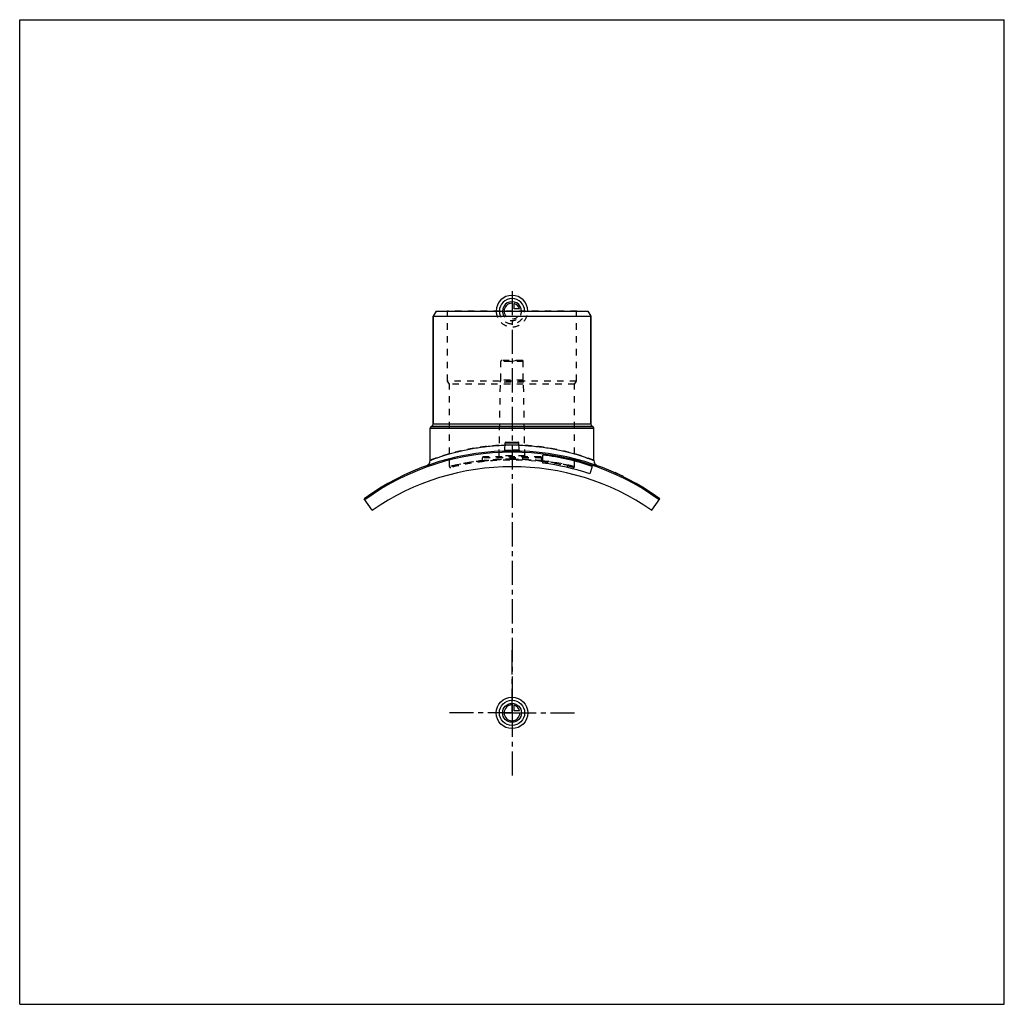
# Model space of a CAD drawing. Header units: millimetres. Extents: x 0 to 1000, y 0 to 1000.
import ezdxf

# ---------------------------------------------------------------- set-up
doc = ezdxf.new("R2010")
doc.units = ezdxf.units.MM
doc.header["$LTSCALE"] = 65.185185
doc.linetypes.add('CENTER', pattern=[0.6, 0.375, -0.075, 0.075, -0.075])
doc.linetypes.add('HIDDEN', pattern=[0.2, 0.1, -0.1])
doc.layers.get('0').update_dxf_attribs({"linetype": 'CONTINUOUS'})
for name, color, linetype in [('ACHSEN_S', 7, 'CONTINUOUS'), ('FASEN', 7, 'CONTINUOUS'), ('KOERPER', 7, 'CONTINUOUS'), ('KONST.EL_MIT_GEO', 7, 'CONTINUOUS'), ('KURVEN', 7, 'CONTINUOUS')]:
    doc.layers.add(name, color=color, linetype=linetype)

msp = doc.modelspace()

# ---------------------------------------------------------------- linework, layer by layer
at = {"color": 7, "linetype": 'Continuous'}
for p, q in [((0, 0), (0, 1000)), ((0, 1000), (1000, 1000)), ((1000, 0), (1000, 1000)), ((0, 0), (1000, 0))]:
    msp.add_line(p, q, dxfattribs=at)
at = {"layer": 'ACHSEN_S', "color": 2, "linetype": 'CENTER'}
msp.add_line((500, 724.2), (500, 275.8), dxfattribs=at)
at = {"layer": 'FASEN', "color": 7, "linetype": 'Continuous'}
for p, q in [((422.9, 704), (420, 699)), ((422.9, 704), (577.1, 704)), ((577.1, 704), (580, 699)), ((420, 699), (580, 699)), ((357.9, 501.7), (349.7, 513.5)), ((642.1, 501.7), (650.3, 513.5))]:
    msp.add_line(p, q, dxfattribs=at)
msp.add_arc((500, 305), 255.7, 54.2127, 125.7873, dxfattribs=at)
at = {"layer": 'KOERPER', "color": 7, "linetype": 'Continuous'}
for p, q in [((420, 589.4), (420, 699)), ((580, 589.4), (580, 699)), ((417, 552.5), (417, 585.1)), ((583, 552.5), (583, 585.1)), ((581.4, 546.3), (578.9, 538.7))]:
    msp.add_line(p, q, dxfattribs=at)
at = {"layer": 'KOERPER', "color": 8, "linetype": 'HIDDEN'}
for p, q in [((488.6, 634), (488.6, 653)), ((511.4, 634), (511.4, 653)), ((487, 557), (488.3, 632)), ((488.3, 632), (488.6, 634)), ((511.7, 632), (488.3, 632)), ((511.4, 634), (488.6, 634)), ((511.7, 632), (511.4, 634)), ((513, 557), (511.7, 632)), ((470, 551.9), (470, 555)), ((530, 551.9), (530, 555))]:
    msp.add_line(p, q, dxfattribs=at)
at = {"layer": 'KOERPER', "color": 2, "linetype": 'CENTER'}
for q in [(500, 363.5), (432.5, 296), (567.5, 296), (500, 228.5)]:
    msp.add_line((500, 296), q, dxfattribs=at)
at = {"layer": 'KOERPER', "color": 7, "linetype": 'Continuous'}
msp.add_arc((500, 296), 250, 55.3592, 124.6408, dxfattribs=at)
at = {"layer": 'KONST.EL_MIT_GEO', "color": 8, "linetype": 'HIDDEN'}
for p, q in [((434.6, 703.5), (434.1, 704)), ((565.9, 704), (434.1, 704)), ((434.6, 633), (434.6, 703.5)), ((565.4, 703.5), (434.6, 703.5)), ((565.4, 703.5), (565.9, 704)), ((565.4, 633), (565.4, 703.5)), ((511.4, 653), (488.6, 653)), ((510.3, 654), (489.6, 654)), ((495, 654), (500, 652.7)), ((505, 654), (500, 652.7)), ((436.5, 629.7), (434.6, 633)), ((565.4, 633), (434.6, 633)), ((563.5, 629.7), (565.4, 633)), ((436.5, 546.1), (436.5, 629.7)), ((563.5, 629.7), (436.5, 629.7)), ((563.5, 546.1), (563.5, 629.7)), ((530, 555), (470, 555)), ((470, 552.1), (470, 552.1)), ((470, 552.1), (470, 552.1)), ((529, 556), (471, 556)), ((513, 557), (487, 557)), ((530, 552.1), (530, 552.1)), ((530, 552.1), (530, 552.1)), ((605.1, 539.5), (605.2, 539.8)), ((605.3, 539.8), (605.1, 539.5)), ((605.2, 539.5), (605.3, 539.7)), ((605.6, 539.3), (605.7, 539.6)), ((605.9, 539.2), (606, 539.4)), ((606.1, 539.1), (606.2, 539.4)), ((606.1, 539.1), (606.2, 539.3)), ((606.3, 539), (606.4, 539.3)), ((606.5, 538.9), (606.6, 539.2)), ((606.5, 538.9), (606.6, 539.2)), ((606.7, 538.8), (606.8, 539.1)), ((606.8, 538.7), (606.9, 539)), ((607.7, 538.3), (607.8, 538.6)), ((607.8, 538.3), (607.9, 538.6)), ((607.8, 538.3), (608, 538.6)), ((608.1, 538.1), (608.3, 538.4)), ((608.6, 537.9), (608.7, 538.2)), ((608.8, 537.8), (608.9, 538.1)), ((608.8, 537.8), (608.9, 538.1)), ((609.4, 537.6), (609.5, 537.8)), ((609.6, 537.5), (609.7, 537.7)), ((609.6, 537.5), (609.7, 537.7)), ((610.9, 536.9), (611, 537.1)), ((611.4, 536.6), (611.5, 536.9)), ((611.4, 536.6), (611.5, 536.9)), ((611.4, 536.6), (611.5, 536.9)), ((611.6, 536.5), (611.8, 536.8)), ((611.8, 536.4), (611.9, 536.7)), ((612.1, 536.2), (612.3, 536.5)), ((612.2, 536.2), (612.4, 536.5))]:
    msp.add_line(p, q, dxfattribs=at)
at = {"layer": 'KONST.EL_MIT_GEO', "color": 7, "linetype": 'Continuous'}
for p, q in [((420, 699), (420, 589.4)), ((580, 699), (580, 589.4)), ((417, 585.1), (583, 585.1)), ((418, 586.8), (418.8, 587.3)), ((418, 586.8), (582, 586.8)), ((418.8, 587.3), (581.2, 587.3)), ((420, 589.4), (580, 589.4)), ((582, 586.8), (581.2, 587.3)), ((492.6, 562.8), (493, 570.1)), ((493, 570.1), (507, 570.1)), ((493.9, 571), (506.1, 571)), ((507.4, 562.8), (507, 570.1)), ((531.3, 549.7), (531.3, 557.8)), ((604.8, 540), (604.7, 539.7)), ((604.9, 539.6), (605, 539.9)), ((611.8, 536.4), (612, 536.7)), ((612.7, 536), (612.8, 536.3))]:
    msp.add_line(p, q, dxfattribs=at)
for points in [[(492.6, 562.8), (492.6, 562.8), (492.6, 562.7), (492.5, 562.6), (492.5, 562.6), (492.5, 562.5), (492.5, 562.4), (492.5, 562.4), (492.4, 562.3), (492.4, 562.3), (492.3, 562.2), (492.3, 562.2), (492.2, 562.1), (492.2, 562.1), (492.1, 562), (492.1, 562), (492, 562), (491.9, 561.9), (491.9, 561.9), (491.8, 561.9), (491.7, 561.9), (491.7, 561.9)], [(508.3, 561.9), (508.3, 561.9), (508.2, 561.9), (508.1, 561.9), (508.1, 561.9), (508, 562), (507.9, 562), (507.9, 562), (507.8, 562.1), (507.8, 562.1), (507.7, 562.2), (507.7, 562.2), (507.6, 562.3), (507.6, 562.3), (507.5, 562.4), (507.5, 562.4), (507.5, 562.5), (507.5, 562.6), (507.5, 562.6), (507.4, 562.7), (507.4, 562.8), (507.4, 562.8)]]:
    msp.add_lwpolyline(points, dxfattribs=at)
at = {"layer": 'KONST.EL_MIT_GEO', "color": 8, "linetype": 'HIDDEN'}
for points in [[(470, 551.9), (470, 551.8), (470, 551.8), (470, 551.7), (470, 551.6), (469.9, 551.5), (469.9, 551.5), (469.9, 551.4), (469.8, 551.3), (469.8, 551.3), (469.7, 551.2), (469.7, 551.2), (469.6, 551.1), (469.6, 551.1), (469.5, 551), (469.4, 551), (469.3, 551), (469.3, 550.9), (469.2, 550.9), (469.1, 550.9)], [(530.9, 550.9), (530.8, 550.9), (530.7, 550.9), (530.7, 551), (530.6, 551), (530.5, 551), (530.4, 551.1), (530.4, 551.1), (530.3, 551.2), (530.3, 551.2), (530.2, 551.3), (530.2, 551.3), (530.1, 551.4), (530.1, 551.5), (530.1, 551.5), (530, 551.6), (530, 551.7), (530, 551.8), (530, 551.8), (530, 551.9)]]:
    msp.add_lwpolyline(points, dxfattribs=at)
for centre, radius, start, end in [((489.6, 653), 1, 90, 180), ((510.3, 653), 1, 0, 90), ((500, 305), 257, 88.128, 91.872), ((491.6, 562.9), 0.993, 355.6789, 356.9867), ((500, 339.2), 228.8, 90.0003, 91.7944), ((500, 339.1), 228.9, 88.2058, 89.9995), ((508.4, 562.9), 0.993, 183.0133, 184.2773), ((500, 287.9), 265.9, 89.9982, 103.8149), ((500, 296), 256.8, 75.9677, 104.0323), ((471, 555), 1, 90, 180), ((500, 287.7), 266, 89.9999, 96.4707), ((486, 557), 1, 270, 359), ((500, 287.7), 266, 83.5289, 90.0004), ((514, 557), 1, 181, 270), ((529, 555), 1, 0, 90), ((500, 287.9), 265.9, 83.2515, 83.5207), ((500.1, 288.2), 265.6, 76.1804, 83.2536), ((437.5, 546.1), 1, 180, 284.0319), ((562.5, 546.1), 1, 255.9681, 360)]:
    msp.add_arc(centre, radius, start, end, dxfattribs=at)
at = {"layer": 'KONST.EL_MIT_GEO', "color": 7, "linetype": 'Continuous'}
for centre, radius, start, end in [((419, 585.1), 2, 120, 180), ((417.5, 589.4), 2.5, 300, 360), ((582.5, 589.4), 2.5, 180, 240), ((581, 585.1), 2, 0, 60), ((493.9, 570), 1, 90, 177), ((506.1, 570), 1, 3, 90), ((500, 305), 257, 91.872, 125.7814), ((491.6, 562.9), 0.999, 271.8842, 356.99), ((508.4, 562.9), 0.999, 183.01, 268.1158), ((500, 305), 257, 54.2186, 88.128), ((411, 552.5), 6, 289.8207, 360), ((500, 305), 254.7, 71.35, 82.95), ((589, 552.5), 6, 180, 250.1793), ((500, 305), 246.7, 71.35, 82.7202), ((500, 305), 257.3, 64, 65.9616)]:
    msp.add_arc(centre, radius, start, end, dxfattribs=at)
at = {"layer": 'KONST.EL_MIT_GEO', "color": 8, "linetype": 'HIDDEN'}
for points, knots in [([(500, 568), (494.6, 568), (486.5, 567.7), (475.8, 566.8), (468.2, 565.8), (460.8, 564.7), (453.9, 563.3), (447.4, 561.9), (441.5, 560.4), (436.1, 558.9), (431.9, 557.7), (428.9, 556.7), (426.9, 556.1), (425.1, 555.4), (423.4, 554.9), (422, 554.3), (420.7, 553.9), (419.6, 553.5), (418.8, 553.2), (418.3, 553), (417.9, 552.8), (417.7, 552.7), (417.4, 552.6), (417.3, 552.6), (417.2, 552.5), (417.1, 552.5), (417.1, 552.5), (417, 552.5), (417, 552.5), (417, 552.5), (417, 552.5)], [0, 0, 0, 0, 0.1923, 0.28613, 0.37724, 0.46481, 0.5481, 0.62639, 0.69902, 0.76533, 0.82467, 0.85153, 0.87639, 0.89919, 0.91985, 0.93829, 0.95443, 0.96822, 0.97959, 0.98435, 0.98848, 0.99199, 0.99487, 0.99711, 0.99799, 0.99872, 0.99928, 0.99968, 0.99992, 1, 1, 1, 1]), ([(500, 561.3), (499.5, 561.3), (498.4, 561.3), (496.8, 561.3), (495.4, 561.3), (494.1, 561.4), (493.1, 561.5), (492.3, 561.6), (491.9, 561.7), (491.7, 561.8), (491.6, 561.8), (491.6, 561.9)], [0, 0, 0, 0, 0.19301, 0.37856, 0.54956, 0.6995, 0.82281, 0.9151, 0.97359, 0.99019, 1, 1, 1, 1]), ([(492.6, 562.8), (492.6, 562.8), (492.6, 562.8), (492.7, 562.8), (492.9, 562.8), (493.2, 562.8), (493.5, 562.8), (494, 562.9), (494.8, 562.9), (495.9, 562.9), (497.2, 562.9), (498.6, 562.9), (499.5, 562.9), (500, 562.9)], [0, 0, 0, 0, 0.00482, 0.01924, 0.04312, 0.07623, 0.11823, 0.16872, 0.29315, 0.44469, 0.61753, 0.80502, 1, 1, 1, 1]), ([(583, 552.5), (582.9, 552.5), (582.3, 552.7), (581.1, 553.2), (579.1, 553.9), (576.4, 554.9), (572.9, 556.1), (567, 558.1), (558, 560.6), (545.7, 563.5), (531.6, 566), (516.1, 567.6), (505.4, 568), (500, 568)], [0, 0, 0, 0, 0.00513, 0.02042, 0.04557, 0.08015, 0.12361, 0.17534, 0.30099, 0.45191, 0.62276, 0.80769, 1, 1, 1, 1]), ([(507.4, 562.8), (507.4, 562.8), (507.4, 562.8), (507.3, 562.8), (507.1, 562.8), (506.8, 562.8), (506.5, 562.8), (506, 562.9), (505.2, 562.9), (504.1, 562.9), (502.8, 562.9), (501.4, 562.9), (500.5, 562.9), (500, 562.9)], [0, 0, 0, 0, 0.00482, 0.01924, 0.04312, 0.07623, 0.11823, 0.16872, 0.29315, 0.44469, 0.61753, 0.80502, 1, 1, 1, 1]), ([(500, 562.9), (500.5, 562.9), (501.4, 562.9), (502.8, 562.9), (504.1, 562.9), (505.2, 562.9), (506, 562.9), (506.5, 562.8), (506.8, 562.8), (507.1, 562.8), (507.3, 562.8), (507.4, 562.8), (507.4, 562.8), (507.4, 562.8)], [0, 0, 0, 0, 0.19498, 0.38247, 0.55531, 0.70685, 0.83128, 0.88177, 0.92377, 0.95688, 0.98076, 0.99518, 1, 1, 1, 1]), ([(470, 552.1), (465.4, 551.5), (458.8, 550.6), (450.7, 549.2), (445.9, 548.2), (442, 547.4), (439.2, 546.7), (437.5, 546.3), (436.7, 546.1), (436.5, 546.1)], [0, 0, 0, 0, 0.4093, 0.58135, 0.72737, 0.84447, 0.93015, 0.98243, 1, 1, 1, 1]), ([(500, 553.8), (498, 553.8), (494.2, 553.7), (489.5, 553.5), (485.9, 553.4), (483.4, 553.2), (481, 553), (478.9, 552.8), (476.9, 552.7), (475.1, 552.5), (473.8, 552.3), (472.9, 552.2), (472.3, 552.2), (471.8, 552.1), (471.3, 552.1), (470.9, 552), (470.6, 552), (470.4, 552), (470.3, 551.9), (470.2, 551.9), (470.2, 551.9), (470.1, 551.9), (470, 551.9), (470, 551.9), (470, 551.9), (470, 551.9), (470, 551.9), (470, 551.9)], [0, 0, 0, 0, 0.19477, 0.38206, 0.47064, 0.55471, 0.63348, 0.70619, 0.77214, 0.83071, 0.8813, 0.90346, 0.92343, 0.94118, 0.95666, 0.96983, 0.98065, 0.98518, 0.9891, 0.99243, 0.99515, 0.99727, 0.99879, 0.99932, 0.9997, 0.99992, 1, 1, 1, 1]), ([(470, 551.9), (470.2, 551.9), (471, 552), (472.6, 552.2), (475.4, 552.5), (480.8, 553), (489.1, 553.6), (496.2, 553.8), (500, 553.8)], [0, 0, 0, 0, 0.01935, 0.07657, 0.1693, 0.29383, 0.61795, 1, 1, 1, 1]), ([(530, 551.9), (529.8, 551.9), (529, 552), (527.4, 552.2), (524.6, 552.5), (519.2, 553), (510.9, 553.6), (503.8, 553.8), (500, 553.8)], [0, 0, 0, 0, 0.01935, 0.07657, 0.1693, 0.29383, 0.61795, 1, 1, 1, 1]), ([(500, 553.8), (508.1, 553.8), (519.9, 553.2), (534.9, 551.5), (544.4, 550.1), (552.1, 548.6), (557.4, 547.5), (560.6, 546.8), (562.2, 546.4), (563.1, 546.2), (563.5, 546.1)], [0, 0, 0, 0, 0.38029, 0.55233, 0.70363, 0.82857, 0.92218, 0.95589, 0.98028, 1, 1, 1, 1]), ([(500, 553.8), (502, 553.8), (505.8, 553.7), (510.5, 553.5), (514.1, 553.4), (516.6, 553.2), (519, 553), (521.1, 552.8), (523.1, 552.7), (524.9, 552.5), (526.2, 552.3), (527.1, 552.2), (527.7, 552.2), (528.2, 552.1), (528.7, 552.1), (529.1, 552), (529.4, 552), (529.6, 552), (529.7, 551.9), (529.8, 551.9), (529.8, 551.9), (529.9, 551.9), (530, 551.9), (530, 551.9), (530, 551.9), (530, 551.9), (530, 551.9), (530, 551.9)], [0, 0, 0, 0, 0.19477, 0.38206, 0.47064, 0.55471, 0.63348, 0.70619, 0.77214, 0.83071, 0.8813, 0.90346, 0.92343, 0.94118, 0.95666, 0.96983, 0.98065, 0.98518, 0.9891, 0.99243, 0.99515, 0.99727, 0.99879, 0.99932, 0.9997, 0.99992, 1, 1, 1, 1])]:
    msp.add_open_spline(points, degree=3, knots=knots, dxfattribs=at)
at = {"layer": 'KONST.EL_MIT_GEO', "color": 7, "linetype": 'Continuous'}
for points, knots in [([(417, 552.5), (417.1, 552.5), (417.6, 552.7), (418.7, 553.1), (420.5, 553.8), (422.9, 554.7), (426.1, 555.8), (431.4, 557.5), (439.5, 560), (450.7, 562.7), (463.6, 565.2), (477.8, 567.1), (487.7, 567.7), (492.8, 567.9)], [0, 0, 0, 0, 0.00501, 0.01994, 0.04455, 0.07845, 0.12113, 0.17205, 0.29623, 0.44618, 0.61705, 0.80362, 1, 1, 1, 1]), ([(491.6, 561.9), (491.6, 561.9), (491.6, 561.8), (491.7, 561.8), (491.7, 561.8)], [0, 0, 0, 0, 0.19158, 1, 1, 1, 1]), ([(491.7, 561.8), (491.7, 561.7), (491.9, 561.7), (492.2, 561.6), (492.7, 561.5), (493.5, 561.4), (494.6, 561.4), (495.8, 561.3), (497.6, 561.3), (499, 561.3), (500, 561.3)], [0, 0, 0, 0, 0.01849, 0.04413, 0.11693, 0.21704, 0.34166, 0.48705, 0.64869, 1, 1, 1, 1]), ([(492.6, 562.8), (492.6, 562.8), (492.6, 562.7), (492.7, 562.7), (492.9, 562.6), (493.2, 562.5), (493.5, 562.5), (494, 562.4), (494.8, 562.3), (495.9, 562.3), (497.2, 562.2), (498.6, 562.2), (499.5, 562.2), (500, 562.2)], [0, 0, 0, 0, 0.01052, 0.02727, 0.0522, 0.08568, 0.12764, 0.17781, 0.30099, 0.45084, 0.62174, 0.80716, 1, 1, 1, 1]), ([(500, 562.2), (500.5, 562.2), (501.4, 562.2), (502.8, 562.2), (504.1, 562.3), (505.2, 562.3), (506, 562.4), (506.5, 562.5), (506.8, 562.5), (507.1, 562.6), (507.3, 562.7), (507.4, 562.7), (507.4, 562.8), (507.4, 562.8)], [0, 0, 0, 0, 0.19284, 0.37826, 0.54915, 0.69901, 0.82219, 0.87236, 0.91432, 0.9478, 0.97273, 0.98948, 1, 1, 1, 1]), ([(500, 561.3), (500.5, 561.3), (501.6, 561.3), (503.1, 561.3), (504.5, 561.3), (505.7, 561.4), (506.8, 561.5), (507.5, 561.6), (507.9, 561.6), (508.1, 561.7), (508.3, 561.8), (508.4, 561.8), (508.4, 561.8)], [0, 0, 0, 0, 0.18911, 0.37125, 0.53977, 0.68857, 0.81235, 0.90687, 0.94222, 0.96935, 0.98834, 1, 1, 1, 1]), ([(507.2, 567.9), (512.3, 567.7), (519.8, 567.2), (529.7, 566.1), (536.7, 565.1), (543.4, 563.9), (549.7, 562.6), (555.6, 561.2), (561, 559.8), (565.9, 558.4), (569.6, 557.2), (572.3, 556.3), (574.1, 555.7), (575.7, 555.1), (577.2, 554.6), (578.5, 554.1), (579.7, 553.7), (580.7, 553.4), (581.4, 553.1), (581.9, 552.9), (582.2, 552.8), (582.4, 552.7), (582.6, 552.6), (582.8, 552.6), (582.9, 552.5), (582.9, 552.5), (582.9, 552.5), (583, 552.5), (583, 552.5), (583, 552.5), (583, 552.5)], [0, 0, 0, 0, 0.19637, 0.29128, 0.38295, 0.47069, 0.55383, 0.63173, 0.70378, 0.76939, 0.82796, 0.85441, 0.87887, 0.90128, 0.92156, 0.93963, 0.95545, 0.96894, 0.98006, 0.98471, 0.98875, 0.99218, 0.99499, 0.99718, 0.99804, 0.99875, 0.99929, 0.99969, 0.99992, 1, 1, 1, 1])]:
    msp.add_open_spline(points, degree=3, knots=knots, dxfattribs=at)
at = {"layer": 'KONST.EL_MIT_GEO', "color": 8, "linetype": 'HIDDEN'}
for points in [[(508.4, 561.9), (508.4, 561.9), (508.4, 561.8), (508.4, 561.8)], [(612.1, 536.2), (612.2, 536.3), (612.2, 536.4), (612.3, 536.5)], [(612.1, 536.2), (612.2, 536.3), (612.2, 536.4), (612.3, 536.5)]]:
    msp.add_open_spline(points, degree=3, dxfattribs=at)
at = {"layer": 'KONST.EL_MIT_GEO', "color": 7, "linetype": 'Continuous'}
msp.add_open_spline([(508.4, 561.8), (508.4, 561.8), (508.4, 561.9), (508.4, 561.9)], degree=3, dxfattribs=at)
at = {"layer": 'KURVEN', "color": 40, "linetype": 'Continuous'}
for p, q in [((500, 713.6), (500, 704)), ((502.2, 706.2), (502.2, 711.7)), ((507.7, 706.2), (502.2, 706.2)), ((500, 305.6), (500, 296)), ((502.2, 298.2), (502.2, 303.7)), ((490.4, 296), (508, 296)), ((507.7, 298.2), (502.2, 298.2))]:
    msp.add_line(p, q, dxfattribs=at)
at = {"layer": 'KURVEN', "color": 8, "linetype": 'HIDDEN'}
msp.add_line((490.4, 704), (508, 704), dxfattribs=at)
at = {"layer": 'KURVEN', "color": 40, "linetype": 'Continuous'}
for radius in [16, 12.8, 9.6]:
    msp.add_circle((500, 296), radius, dxfattribs=at)
for centre, radius, start, end in [((500, 704), 16, 0, 180), ((500, 704), 12.8, 0, 180), ((500, 704), 9.6, 0, 180.0001), ((500, 704), 8, 90, 180.0001), ((500, 704), 8, 15.962, 74.038), ((500, 296), 8, 90, 360), ((500, 296), 8, 15.962, 74.038)]:
    msp.add_arc(centre, radius, start, end, dxfattribs=at)
at = {"layer": 'KURVEN', "color": 8, "linetype": 'HIDDEN'}
for radius, start in [(16, 180), (12.8, 180), (9.6, 180.0001), (8, 180.0001)]:
    msp.add_arc((500, 704), radius, start, 360, dxfattribs=at)

doc.saveas('drawing.dxf')
